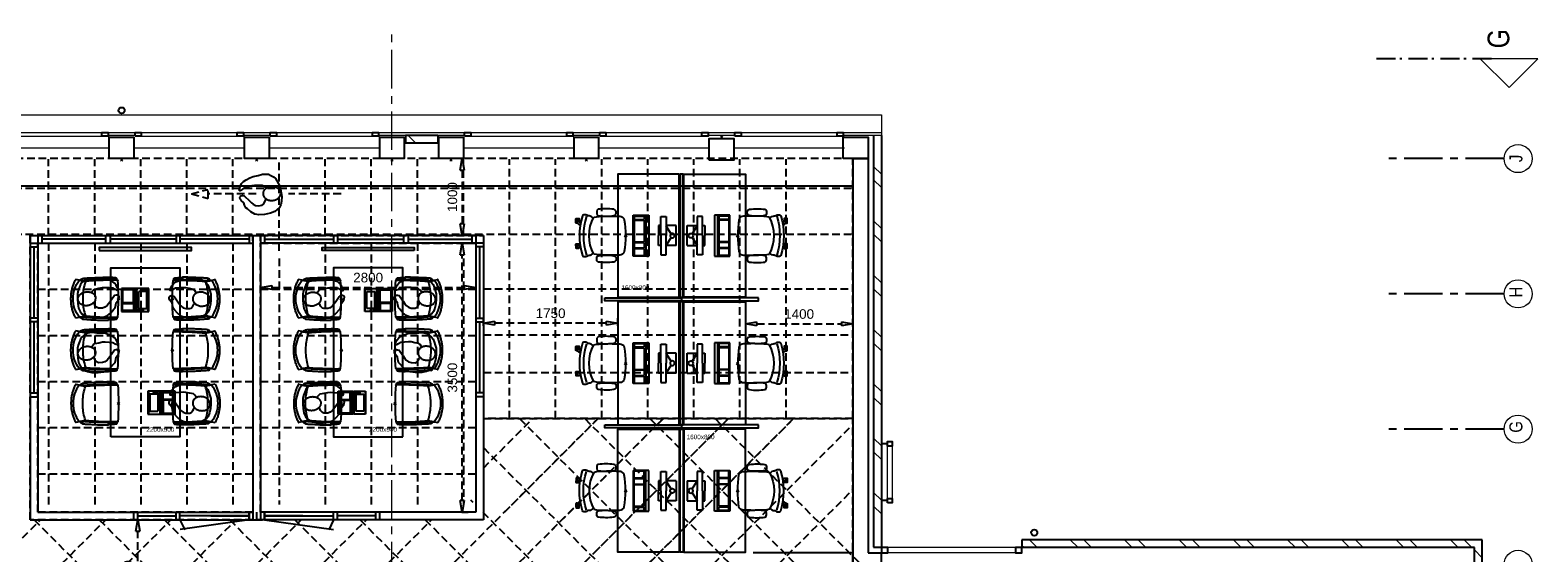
# Model space of a CAD drawing. Header units: millimetres. Extents: x -46954 to 169732, y -26853 to 94136.
# Tile 162 of 174: x 101382 to 121008, y -6696 to 105. Entities that reach past the tile are written whole.
import ezdxf

# ---------------------------------------------------------------- set-up
doc = ezdxf.new("R2010")
doc.units = ezdxf.units.MM
doc.header["$LTSCALE"] = 400
doc.header["$PDMODE"] = 3
doc.header["$PDSIZE"] = 15
for name, pattern in [('CENTER', [2, 1.25, -0.25, 0.25, -0.25]), ('HIDDEN', [0.375, 0.25, -0.125]), ('STYLE_06', [1.041641, 0.625, -0.208282, 0.069427, -0.138931])]:
    doc.linetypes.add(name, pattern=pattern)
for name, color, linetype in [('-gd', 2, 'Continuous'), ('-ve', 2, 'HIDDEN'), ('co2-1-n-1-0-8_ip0', 7, 'Continuous'), ('inlay', 6, 'Continuous'), ('inr', 4, 'Continuous'), ('looplijnen', 8, 'HIDDEN'), ('plafond', 255, 'HIDDEN'), ('plat', 5, 'Continuous'), ('sona-s008_ip0', 7, 'Continuous'), ('stramien', 1, 'CENTER'), ('symbol', 1, 'Continuous'), ('timmerwerk-ge', 150, 'Continuous')]:
    doc.layers.add(name, color=color, linetype=linetype)
for name, color, linetype, lineweight in [('Binnenkozijnen', 140, 'Continuous', 15), ('Buitenkozijnen', 140, 'Continuous', 15), ('mat-baksteen', 5, 'Continuous', 25), ('mat-beton (ihwg)', 5, 'Continuous', 25), ('None', 7, 'Continuous', 9)]:
    doc.layers.add(name, color=color, linetype=linetype, lineweight=lineweight)
doc.styles.add('Arial', font='arial.ttf', dxfattribs={"height": 176.388889})
doc.styles.add('Arial Narrow', font='ARIALN.TTF', dxfattribs={"height": 222.25})
doc.styles.get("Standard").update_dxf_attribs({"font": 'arial.ttf'})
doc.dimstyles.new('CAL-N1-050-25', dxfattribs={"dimscale": 50, "dimtxt": 2.5, "dimasz": 3, "dimexe": 1.5, "dimexo": 0, "dimgap": 0.3, "dimtad": 0, "dimdec": 4, "dimrnd": 1, "dimdsep": 46, "dimtxsty": 'Standard', "dimblk": 'CLOSED', "dimcen": 0, "dimdle": 1.25, "dimclrt": 249, "dimadec": 0, "dimazin": 0, "dimtfac": 0.9, "dimtdec": 4, "dimtix": 1, "dimtmove": 0, "dimatfit": 3, "dimldrblk": 'CLOSED', "dimfxl": 1, "dimtvp": 1, "dimtolj": 1, "dimtzin": 0, "dimarcsym": 0})

# ---------------------------------------------------------------- blocks, each defined once
blk = doc.blocks.new('Kolom 280x320')
at = {"layer": 'mat-beton (ihwg)', "lineweight": 25}
blk.add_lwpolyline([(-300, 160), (-20, 160), (-20, -160), (-300, -160)], close=True, dxfattribs=at)
at = {"layer": 'None', "color": 92, "linetype": 'Continuous', "lineweight": 5}
blk.add_point((0, 0), dxfattribs=at)
blk = doc.blocks.new('*X1469')
at = {"layer": 'None', "lineweight": 9}
for p, q in [((-8639, -42580), (-8539, -42480)), ((-8462, -42580), (-8362, -42480))]:
    blk.add_line(p, q, dxfattribs=at)
blk = doc.blocks.new('*X1470')
at = {"layer": 'None', "lineweight": 9}
for p, q in [((-8329, -36613), (-8306, -36590)), ((-8329, -36790), (-8229, -36690)), ((-8329, -37320), (-8229, -37220)), ((-8329, -37497), (-8229, -37397)), ((-8329, -38027), (-8229, -37927)), ((-8329, -38204), (-8229, -38104)), ((-8329, -38735), (-8229, -38635)), ((-8329, -38911), (-8229, -38811)), ((-8329, -39442), (-8229, -39342)), ((-8329, -39618), (-8229, -39518)), ((-8329, -40149), (-8229, -40049)), ((-8329, -40325), (-8229, -40225)), ((-8329, -40856), (-8229, -40756)), ((-8329, -41032), (-8229, -40932)), ((-8329, -41563), (-8229, -41463)), ((-8329, -41739), (-8229, -41639)), ((-8329, -42270), (-8229, -42170)), ((-8329, -42446), (-8229, -42346))]:
    blk.add_line(p, q, dxfattribs=at)
blk = doc.blocks.new('*X1476')
at = {"layer": 'None', "lineweight": 9}
for p, q in [((-8324, -34663), (-8321, -34660)), ((-7890, -34760), (-7790, -34660)), ((-7714, -34760), (-7614, -34660)), ((-7183, -34760), (-7083, -34660)), ((-7006, -34760), (-6906, -34660)), ((-6476, -34760), (-6376, -34660)), ((-6299, -34760), (-6199, -34660)), ((-5769, -34760), (-5669, -34660)), ((-5592, -34760), (-5492, -34660)), ((-5062, -34760), (-4962, -34660)), ((-4885, -34760), (-4785, -34660)), ((-4354, -34760), (-4254, -34660)), ((-4178, -34760), (-4078, -34660)), ((-3647, -34760), (-3547, -34660)), ((-3471, -34760), (-3371, -34660))]:
    blk.add_line(p, q, dxfattribs=at)
blk = doc.blocks.new('Gevelpui best 1410 (2D)')
at = {"layer": 'Buitenkozijnen', "lineweight": 15}
for p, q in [((-260, 0), (-260, -1410)), ((-260, 0), (-210, 0)), ((-210, 0), (-210, -1410)), ((-260, -1410), (-210, -1410))]:
    blk.add_line(p, q, dxfattribs=at)
at = {"layer": 'Buitenkozijnen', "color": 92, "lineweight": 25}
for points in [[(-260, 0), (-210, 0), (-210, -80), (-260, -80)], [(-260, -1330), (-210, -1330), (-210, -1410), (-260, -1410)]]:
    blk.add_lwpolyline(points, close=True, dxfattribs=at)
at = {"layer": 'None', "color": 43, "linetype": 'Continuous', "lineweight": 9}
blk.add_line((-410, 15), (-410, -1425), dxfattribs=at)
blk = doc.blocks.new('*U1482')
at = {"layer": 'Buitenkozijnen', "lineweight": 15}
for p, q in [((-8399, -34760), (-8329, -34760)), ((-8399, -36590), (-8399, -34760)), ((-8329, -36590), (-8329, -34760)), ((-8399, -36590), (-8329, -36590))]:
    blk.add_line(p, q, dxfattribs=at)
blk = doc.blocks.new('*U1483')
at = {"layer": 'Buitenkozijnen', "color": 92, "lineweight": 25}
for points in [[(-8329, -34760), (-8399, -34760), (-8399, -34843), (-8329, -34843)], [(-8329, -36507), (-8399, -36507), (-8399, -36590), (-8329, -36590)]]:
    blk.add_lwpolyline(points, close=True, dxfattribs=at)
at = {"layer": 'Buitenkozijnen'}
blk.add_blockref('*U1482', (0, 0), dxfattribs=at)
blk = doc.blocks.new('*X1484')
at = {"layer": 'None', "lineweight": 9}
blk.add_line((-3069, -28701), (-2969, -28601), dxfattribs=at)
blk = doc.blocks.new('HWA')
at = {"layer": 'None', "color": 92, "linetype": 'Continuous', "lineweight": 25}
blk.add_circle((0, -74), 40, dxfattribs=at)
blk = doc.blocks.new('co2-1-n-1-0-8_b2')
for p, q in [((-249, -132), (-279, -132)), ((-251, -20), (-256, -20)), ((-252, -132), (-252, -132)), ((252, -20), (256, -20)), ((252, -132), (252, -132)), ((-250, -554), (-241, -513)), ((-239, -493), (-237, -493)), ((-231, -469), (-234, -468)), ((-221, -431), (-221, -431)), ((221, -431), (221, -431)), ((234, -468), (231, -469)), ((237, -493), (239, -493)), ((241, -513), (250, -554))]:
    blk.add_line(p, q)
at = {"flags": 128}
for points in [[(-239, -10), (-190, -6), (-127, -3), (-63, -1), (0, 0)], [(0, 0), (63, -1), (127, -3), (190, -6), (239, -10)], [(-250, -468), (-253, -468), (-256, -468), (-258, -468), (-260, -468), (-261, -468), (-263, -467), (-265, -467), (-266, -450), (-267, -436), (-268, -422), (-269, -410), (-270, -401), (-271, -393), (-271, -385), (-271, -378), (-272, -373), (-272, -368), (-273, -355), (-274, -340), (-274, -325), (-275, -310), (-276, -295), (-277, -275), (-277, -255), (-278, -235), (-278, -228), (-278, -222), (-278, -215), (-278, -209), (-279, -202), (-279, -195), (-279, -187), (-279, -178), (-279, -168), (-279, -157), (-279, -145), (-279, -132)], [(-256, -20), (-257, -20), (-258, -21), (-260, -21), (-261, -22), (-262, -22), (-263, -23), (-264, -24), (-265, -25), (-267, -26), (-268, -28), (-268, -29), (-269, -30), (-270, -33), (-270, -35), (-270, -37), (-271, -39), (-271, -42), (-272, -44), (-272, -47), (-272, -50), (-273, -53), (-273, -56), (-273, -60), (-274, -64), (-274, -69), (-275, -75), (-275, -81), (-275, -89), (-276, -98), (-276, -106), (-276, -114), (-276, -122), (-276, -132)], [(-241, -95), (-241, -95), (-243, -95), (-245, -95), (-247, -95), (-249, -95), (-251, -95)], [(-250, -468), (-248, -468), (-246, -468), (-244, -467), (-242, -467), (-240, -466), (-238, -466), (-237, -465), (-235, -464), (-236, -449), (-237, -435), (-238, -423), (-239, -413), (-240, -403), (-240, -395), (-241, -389), (-241, -382), (-242, -376), (-242, -370), (-242, -363), (-243, -344), (-245, -324), (-245, -304), (-246, -285), (-247, -266), (-247, -248), (-248, -231), (-248, -226), (-248, -221), (-248, -214), (-248, -206), (-249, -198), (-249, -188), (-249, -176), (-249, -163), (-249, -148), (-249, -132)], [(-224, -432), (-229, -370), (-233, -307), (-236, -244), (-239, -181), (-240, -118), (-241, -54), (-241, -12)], [(241, -12), (241, -73), (240, -135), (238, -198), (236, -261), (232, -325), (227, -388), (224, -432)], [(249, -132), (249, -147), (249, -161), (249, -173), (249, -184), (249, -194), (249, -202), (248, -208), (248, -215), (248, -221), (248, -228), (248, -234), (247, -254), (247, -274), (246, -294), (245, -313), (244, -331), (243, -349), (242, -366), (242, -371), (242, -377), (241, -383), (241, -391), (240, -399), (239, -408), (239, -420), (238, -433), (236, -448), (235, -464), (237, -465), (238, -466), (240, -466), (242, -467), (244, -467), (246, -468), (248, -468), (250, -468)], [(241, -95), (241, -95), (243, -95), (245, -95), (247, -95), (249, -95), (251, -95)], [(250, -468), (253, -468), (256, -468), (258, -468), (260, -468), (261, -468), (263, -467), (264, -467), (265, -466), (266, -453), (267, -442), (268, -431), (269, -421), (269, -412), (270, -404), (270, -397), (271, -391), (271, -384), (272, -378), (272, -371), (272, -365), (273, -345), (274, -325), (275, -305), (276, -290), (277, -275), (277, -260), (278, -245), (278, -232), (278, -227), (278, -221), (278, -215), (278, -207), (279, -198), (279, -189), (279, -177), (279, -163), (279, -148), (279, -132), (249, -132)], [(256, -20), (257, -20), (258, -21), (260, -21), (261, -22), (262, -22), (263, -23), (264, -24), (265, -25), (267, -26), (268, -28), (268, -29), (269, -30), (270, -33), (270, -35), (270, -37), (271, -39), (271, -42), (272, -44), (272, -47), (272, -50), (273, -53), (273, -56), (273, -60), (274, -64), (274, -69), (275, -75), (275, -81), (275, -89), (276, -98), (276, -106), (276, -114), (276, -122), (276, -132)], [(-249, -557), (-242, -561), (-231, -566), (-221, -571), (-210, -576), (-198, -581), (-186, -585), (-173, -590), (-161, -594), (-149, -598), (-136, -601), (-123, -604), (-111, -607), (-98, -610), (-85, -612), (-73, -614), (-60, -615), (-47, -617), (-34, -618), (-23, -618), (-11, -619), (0, -619)], [(-241, -513), (-239, -504), (-237, -495), (-235, -485), (-233, -475), (-231, -467), (-229, -459), (-228, -453), (-227, -447), (-226, -442), (-225, -438)], [(-225, -438), (-224, -436), (-224, -434), (-224, -433), (-224, -432)], [(-224, -433), (-224, -433), (-224, -432)], [(-224, -432), (-224, -432), (-224, -432)], [(0, -465), (-18, -465), (-36, -465), (-59, -463), (-82, -461), (-106, -458), (-129, -454), (-152, -450), (-175, -444), (-198, -438), (-221, -431)], [(221, -431), (198, -438), (175, -444), (152, -450), (129, -454), (106, -458), (83, -461), (60, -463), (36, -465), (18, -465), (0, -465)], [(0, -619), (8, -619), (20, -618), (31, -618), (43, -617), (56, -616), (69, -614), (82, -612), (94, -610), (107, -608), (120, -605), (132, -602), (145, -599), (157, -595), (170, -591), (182, -587), (194, -582), (206, -577), (218, -572), (228, -567), (239, -562), (249, -557)], [(224, -432), (224, -433), (224, -433)], [(224, -432), (224, -433), (224, -434), (224, -436), (225, -438)], [(224, -432), (224, -432), (224, -432)], [(225, -438), (226, -442), (227, -447), (228, -453), (229, -459), (231, -467), (233, -475), (235, -485), (237, -495), (239, -504), (241, -513)]]:
    blk.add_lwpolyline(points, dxfattribs=at)
for centre, radius, start, end in [((-251, -33), 12.5, 31.8812, 90), ((-251, -33), 12.5, 293.1463, 327.6578), ((-238, -12), 2.5, 94.5665, 179.4807), ((238, -12), 2.5, 0.5193, 85.4335), ((252, -33), 12.5, 90, 148.1188), ((252, -33), 12.5, 212.3422, 246.8537), ((-234, -464), 28.8, 186.1005, 258.5426), ((-248, -555), 2.5, 167.791, 242.1608), ((-167, -477), 75, 191.7314, 197.3164), ((-234, -465), 3.77, 192.8865, 261.7566), ((0, -201), 391, 232.6355, 269.9709), ((-226, -432), 2.5, 341.6817, 5.2297), ((-226, -432), 2.5, 347.791, 5.2276), ((0, -201), 391, 270.0307, 307.3629), ((226, -432), 2.5, 174.778, 187.1445), ((226, -432), 2.5, 174.7724, 192.209), ((226, -432), 2.5, 187.1548, 198.3185), ((234, -465), 3.4, 276.6537, 346.9286), ((167, -477), 75, 342.6747, 348.4513), ((234, -465), 28.4, 280.3578, 354.0057), ((248, -555), 2.5, 297.8392, 12.209)]:
    blk.add_arc(centre, radius, start, end)
for points in [[(-243, -33), (-244, -33), (-244, -34), (-245, -36), (-246, -38), (-246, -43), (-247, -46), (-248, -54), (-248, -58), (-249, -67), (-250, -72), (-250, -83), (-251, -88), (-251, -100), (-251, -106), (-252, -119), (-252, -125), (-252, -132)], [(243, -33), (244, -33), (244, -34), (245, -36), (246, -38), (246, -43), (247, -46), (248, -54), (248, -58), (249, -67), (250, -72), (250, -83), (251, -88), (251, -100), (251, -106), (252, -119), (252, -125), (252, -132)]]:
    blk.add_open_spline(points, degree=3, knots=[0, 0, 0, 0, 0.125, 0.125, 0.25, 0.25, 0.375, 0.375, 0.5, 0.5, 0.625, 0.625, 0.75, 0.75, 0.875, 0.875, 0.9994014, 0.9994014, 0.9994014, 0.9994014])
at = {"layer": 'co2-1-n-1-0-8_ip0'}
blk.add_point((0, 0), dxfattribs=at)
blk = doc.blocks.new('symb-LPTP_b2')
for p, q in [((150, 0), (-150, 0)), ((-150, 0), (-150, -155)), ((150, -155), (150, 0)), ((150, -5), (-150, -5)), ((150, -155), (-150, -155)), ((150, -160), (-150, -160)), ((-150, -160), (-150, -355)), ((-110, -25), (-110, -129)), ((110, -25), (-110, -25)), ((110, -129), (-110, -129)), ((110, -129), (110, -25)), ((150, -355), (150, -160)), ((-150, -355), (150, -355))]:
    blk.add_line(p, q)
for points in [[(-130, -158, 10, 10, 0), (-111, -158, 10, 10, 0)], [(130, -158, 10, 10, 0), (111, -158, 10, 10, 0)]]:
    blk.add_lwpolyline(points, format="xyseb")
for points in [[(-135, -175), (135, -175), (135, -189), (-135, -189)], [(126, -70), (134, -70), (134, -92), (126, -92)], [(128, -72), (132, -72), (132, -90), (128, -90)], [(32, -199), (-135, -199), (-135, -340), (32, -340)], [(42, -199), (135, -199), (135, -340), (42, -340)]]:
    blk.add_lwpolyline(points, close=True)
for radius in [12.6, 7.57]:
    blk.add_circle((130, -124), radius)
blk = doc.blocks.new('symb-ps03_b2')
blk.add_lwpolyline([(82, -334), (93, -323), (110, -305), (120, -285), (121, -231), (122, -184), (116, -150), (104, -98), (91, -52), (69, -25), (58, -13), (50, -1), (49, 8), (59, 13), (76, 9), (115, -1), (145, -17), (172, -41), (196, -78), (221, -122), (236, -169), (250, -232), (266, -290), (270, -325), (267, -365), (252, -399), (235, -433), (213, -457), (181, -475), (141, -499), (103, -517), (27, -533), (-23, -539), (-83, -538), (-130, -528), (-165, -511), (-192, -479), (-218, -448), (-241, -394), (-258, -313), (-262, -242), (-251, -189), (-222, -138), (-185, -93), (-170, -72), (-134, -54), (-107, -46), (-75, -10), (-57, 2), (-38, 7), (-23, 1), (-12, -13), (-11, -28), (-13, -49), (-23, -61), (-75, -115), (-104, -145), (-121, -166), (-138, -200), (-142, -234), (-135, -284), (-123, -302), (-94, -319), (-69, -327), (-52, -333)])
blk.add_lwpolyline([(-75, -413, 0.078796), (-66, -458, 0.088041), (-46, -494, 0.105312), (-14, -518, 0.121926), (19, -526, 0.121926), (52, -517, 0.105312), (82, -490, 0.088041), (100, -454, 0.078796), (106, -408, 0.078796), (98, -363, 0.088041), (77, -328, 0.105312), (46, -303, 0.121926), (13, -296, 0.121926), (-21, -305, 0.105312), (-50, -331, 0.088041), (-69, -368, 0.078796)], format="xyb", close=True)
blk = doc.blocks.new('_CLOSED')
at = {"color": 0, "linetype": 'ByBlock'}
for p, q in [((-1, 0.17), (0, 0)), ((-1, 0.17), (-1, -0.17)), ((0, 0), (-1, -0.17))]:
    blk.add_line(p, q, dxfattribs=at)
blk = doc.blocks.new('*D1588')
at = {"layer": '-ve', "color": 0, "lineweight": -2, "transparency": 16777216}
for p, q in [((154382, 26792), (154382, 26682)), ((154532, 26757), (157032, 26757)), ((157182, 26792), (157182, 26682))]:
    blk.add_line(p, q, dxfattribs=at)
at = {"layer": 'Defpoints', "color": 0, "transparency": 16777216}
for p in [(154382, 26792), (157182, 26792), (157182, 26757)]:
    blk.add_point(p, dxfattribs=at)
at = {"layer": '-ve', "color": 0, "lineweight": -2, "transparency": 16777216, "xscale": 150, "yscale": 150, "zscale": 150, "rotation": 180}
blk.add_blockref('_CLOSED', (154382, 26757), dxfattribs=at)
at = {"layer": '-ve', "color": 0, "lineweight": -2, "transparency": 16777216, "xscale": 150, "yscale": 150, "zscale": 150}
blk.add_blockref('_CLOSED', (157182, 26757), dxfattribs=at)
at = {"layer": '-ve', "color": 249, "transparency": 16777216, "insert": (155782, 26885), "char_height": 125, "attachment_point": 5}
blk.add_mtext('\\A1;2800', dxfattribs=at)
blk = doc.blocks.new('*D1589')
at = {"layer": '-ve', "color": 0, "lineweight": -2, "transparency": 16777216}
for p, q in [((157000, 27334), (157082, 27334)), ((157007, 23984), (157007, 27184)), ((157000, 23834), (157082, 23834))]:
    blk.add_line(p, q, dxfattribs=at)
at = {"layer": 'Defpoints', "color": 0, "transparency": 16777216}
for p in [(157000, 27334), (157007, 27334), (157000, 23834)]:
    blk.add_point(p, dxfattribs=at)
at = {"layer": '-ve', "color": 0, "lineweight": -2, "transparency": 16777216, "xscale": 150, "yscale": 150, "zscale": 150}
for p, rotation in [((157007, 27334), 90), ((157007, 23834), 270)]:
    blk.add_blockref('_CLOSED', p, dxfattribs=dict(at, rotation=rotation))
at = {"layer": '-ve', "color": 249, "transparency": 16777216, "insert": (156879, 25584), "char_height": 125, "attachment_point": 5, "rotation": 90}
blk.add_mtext('\\A1;3500', dxfattribs=at)
blk = doc.blocks.new('*D1590')
at = {"layer": '-ve', "color": 0, "lineweight": -2, "transparency": 16777216}
for p, q in [((157022, 28434), (156932, 28434)), ((157007, 28284), (157007, 27584)), ((157022, 27434), (156932, 27434))]:
    blk.add_line(p, q, dxfattribs=at)
at = {"layer": 'Defpoints', "color": 0, "transparency": 16777216}
for p in [(157022, 28434), (157007, 27434), (157022, 27434)]:
    blk.add_point(p, dxfattribs=at)
at = {"layer": '-ve', "color": 0, "lineweight": -2, "transparency": 16777216, "xscale": 150, "yscale": 150, "zscale": 150}
for p, rotation in [((157007, 28434), 90), ((157007, 27434), 270)]:
    blk.add_blockref('_CLOSED', p, dxfattribs=dict(at, rotation=rotation))
at = {"layer": '-ve', "color": 249, "transparency": 16777216, "insert": (156879, 27934), "char_height": 125, "attachment_point": 5, "rotation": 90}
blk.add_mtext('\\A1;1000', dxfattribs=at)
blk = doc.blocks.new('*D1607')
at = {"layer": '-ve', "color": 0, "lineweight": -2, "transparency": 16777216}
for p, q in [((152759, 23734), (152858, 23734)), ((152783, 22444), (152783, 23584)), ((152759, 22294), (152858, 22294))]:
    blk.add_line(p, q, dxfattribs=at)
at = {"layer": 'Defpoints', "color": 0, "transparency": 16777216}
for p in [(152759, 23734), (152783, 23734), (152759, 22294)]:
    blk.add_point(p, dxfattribs=at)
at = {"layer": '-ve', "color": 0, "lineweight": -2, "transparency": 16777216, "xscale": 150, "yscale": 150, "zscale": 150}
for p, rotation in [((152783, 23734), 90), ((152783, 22294), 270)]:
    blk.add_blockref('_CLOSED', p, dxfattribs=dict(at, rotation=rotation))
at = {"layer": '-ve', "color": 249, "transparency": 16777216, "insert": (152655, 23014), "char_height": 125, "attachment_point": 5, "rotation": 90}
blk.add_mtext('\\A1;1440', dxfattribs=at)
blk = doc.blocks.new('symb-ps09_b2')
at = {"layer": 'looplijnen'}
for p, q in [((0, 935), (-58, 718)), ((0, 935), (58, 718)), ((-58, 718), (58, 718)), ((0, 95), (0, 718)), ((0, -1011), (0, -327))]:
    blk.add_line(p, q, dxfattribs=at)
at = {"layer": 'symbol'}
blk.add_blockref('symb-ps03_b2', (-11, 300), dxfattribs=at)
blk = doc.blocks.new('SONA-S008_B2')
at = {"layer": '-gd'}
blk.add_open_spline([(-253, -510), (-88, -560), (88, -560), (253, -510)], degree=3, dxfattribs=at)
for points in [[(-207, -16), (-79, 5), (80, 5), (207, -16)], [(-343, -154), (-353, -221), (-352, -288), (-343, -355)], [(-325, -126), (-337, -132), (-340, -141), (-343, -154)], [(-278, -126), (-288, -121), (-315, -121), (-325, -126)], [(-261, -154), (-263, -141), (-266, -132), (-278, -126)], [(-261, -355), (-252, -288), (-250, -221), (-261, -154)], [(-253, -272), (-257, -207), (-252, -139), (-253, -74)], [(-253, -74), (-253, -52), (-233, -20), (-207, -16)], [(207, -16), (233, -20), (253, -52), (253, -74)], [(261, -355), (252, -288), (250, -221), (261, -154)], [(253, -74), (252, -139), (257, -207), (253, -272)], [(261, -154), (263, -141), (266, -132), (278, -126)], [(278, -126), (288, -121), (315, -121), (325, -126)], [(325, -126), (337, -132), (340, -141), (343, -154)], [(343, -154), (353, -221), (352, -288), (343, -355)], [(-343, -355), (-341, -363), (-334, -370), (-326, -372)], [(-326, -372), (-310, -376), (-293, -376), (-277, -372)], [(-277, -372), (-270, -370), (-262, -363), (-261, -355)], [(-251, -332), (-253, -332), (-255, -331), (-258, -330)], [(-255, -304), (-254, -304), (-253, -305), (-252, -305)], [(-239, -412), (-253, -366), (-250, -319), (-253, -272)], [(253, -272), (250, -319), (253, -366), (239, -412)], [(257, -323), (255, -324), (253, -324), (251, -325)], [(252, -298), (253, -297), (254, -297), (255, -297)], [(277, -372), (270, -370), (262, -363), (261, -355)], [(326, -372), (310, -376), (293, -376), (277, -372)], [(343, -355), (341, -363), (334, -370), (326, -372)], [(-272, -515), (-274, -534), (-274, -556), (-259, -560)], [(-256, -474), (-255, -489), (-270, -500), (-272, -515)], [(-259, -560), (-77, -614), (79, -614), (259, -560)], [(-227, -418), (-247, -437), (-256, -455), (-256, -474)], [(239, -412), (95, -494), (-95, -494), (-239, -412)], [(-186, -615), (-186, -615), (-176, -603), (-163, -584)], [(144, -587), (156, -604), (164, -615), (164, -615)], [(256, -474), (256, -455), (247, -437), (227, -418)], [(272, -515), (270, -500), (255, -489), (256, -474)], [(259, -560), (274, -556), (274, -534), (272, -515)], [(-222, -607), (-222, -605), (-221, -603), (-219, -603)], [(-222, -615), (-222, -615), (-222, -607), (-222, -607)], [(-219, -615), (-219, -615), (-222, -615), (-222, -615)], [(-222, -630), (-222, -630), (-222, -618), (-222, -618)], [(-222, -618), (-222, -618), (-199, -618), (-199, -618)], [(-199, -630), (-199, -630), (-222, -630), (-222, -630)], [(-222, -641), (-222, -641), (-222, -633), (-222, -633)], [(-222, -633), (-222, -633), (-219, -633), (-219, -633)], [(-219, -645), (-221, -645), (-222, -643), (-222, -641)], [(-219, -603), (-219, -603), (-192, -603), (-177, -603)], [(-199, -615), (-199, -615), (-219, -615), (-219, -615)], [(-219, -633), (-219, -633), (-199, -633), (-199, -633)], [(-167, -645), (-167, -645), (-219, -645), (-219, -645)], [(-199, -618), (-199, -618), (-199, -615), (-199, -615)], [(-199, -615), (-199, -615), (-187, -615), (-187, -615)], [(-199, -618), (-199, -618), (-189, -618), (-187, -618)], [(-199, -633), (-199, -633), (-199, -630), (-199, -630)], [(-199, -630), (-199, -630), (-187, -630), (-187, -630)], [(-199, -633), (-199, -633), (-187, -633), (-187, -633)], [(-183, -633), (-188, -629), (-190, -621), (-186, -615)], [(-185, -615), (-186, -615), (-187, -615), (-187, -615)], [(-187, -615), (-187, -615), (-187, -616), (-187, -617)], [(-186, -630), (-186, -630), (-187, -630), (-187, -630)], [(-187, -630), (-187, -630), (-187, -633), (-187, -633)], [(-187, -633), (-187, -633), (-185, -633), (-183, -633)], [(-165, -630), (-169, -636), (-177, -638), (-183, -633)], [(-183, -633), (-183, -633), (-183, -633), (-183, -633)], [(-167, -633), (-167, -633), (-166, -633), (-166, -633)], [(-163, -641), (-163, -643), (-165, -645), (-167, -645)], [(-166, -633), (-166, -633), (-163, -633), (-163, -633)], [(-135, -589), (-152, -614), (-165, -630), (-165, -630)], [(-163, -630), (-163, -630), (-163, -630), (-164, -630)], [(-163, -628), (-163, -629), (-163, -630), (-163, -630)], [(-163, -633), (-163, -633), (-163, -641), (-163, -641)], [(106, -607), (106, -605), (108, -603), (110, -603)], [(106, -615), (106, -615), (106, -607), (106, -607)], [(110, -615), (110, -615), (106, -615), (106, -615)], [(106, -630), (106, -630), (106, -618), (106, -618)], [(106, -618), (106, -618), (130, -618), (130, -618)], [(130, -630), (130, -630), (106, -630), (106, -630)], [(106, -641), (106, -641), (106, -633), (106, -633)], [(106, -633), (106, -633), (110, -633), (110, -633)], [(110, -645), (108, -645), (106, -643), (106, -641)], [(110, -603), (110, -603), (116, -603), (123, -603)], [(130, -615), (130, -615), (110, -615), (110, -615)], [(110, -633), (110, -633), (130, -633), (130, -633)], [(162, -644), (162, -644), (110, -645), (110, -645)], [(143, -630), (143, -630), (132, -615), (115, -592)], [(130, -618), (130, -618), (130, -615), (130, -615)], [(130, -615), (130, -615), (131, -615), (132, -615)], [(130, -618), (130, -618), (132, -618), (134, -618)], [(130, -633), (130, -633), (130, -630), (130, -630)], [(130, -630), (130, -630), (142, -630), (142, -630)], [(130, -633), (130, -633), (142, -633), (142, -633)], [(143, -630), (142, -630), (142, -630), (142, -630)], [(142, -630), (142, -630), (142, -633), (142, -633)], [(142, -633), (142, -633), (143, -633), (145, -633)], [(161, -633), (155, -637), (147, -636), (143, -630)], [(155, -603), (159, -603), (162, -603), (162, -603)], [(164, -615), (168, -621), (167, -629), (161, -633)], [(161, -633), (161, -633), (161, -633), (161, -633)], [(162, -603), (164, -603), (166, -605), (166, -607)], [(162, -633), (162, -633), (162, -633), (162, -633)], [(162, -633), (162, -633), (166, -633), (166, -633)], [(166, -641), (166, -643), (164, -644), (162, -644)], [(166, -615), (166, -615), (165, -615), (164, -615)], [(166, -630), (166, -630), (165, -630), (164, -630)], [(165, -618), (166, -618), (166, -618), (166, -618)], [(166, -607), (166, -607), (166, -615), (166, -615)], [(166, -618), (166, -618), (166, -619), (166, -620)], [(166, -626), (166, -628), (166, -630), (166, -630)], [(166, -633), (166, -633), (166, -641), (166, -641)]]:
    blk.add_open_spline(points, degree=3)
at = {"layer": 'sona-s008_ip0'}
blk.add_point((0, 0), dxfattribs=at)
blk = doc.blocks.new('SYMB-CMP4_B2')
for p, q in [((-250, 358), (-250, 428)), ((-250, 428), (0, 428)), ((-130, 558), (130, 558)), ((-130, 558), (-130, 428)), ((-25, 492), (-125, 428)), ((250, 428), (0, 428)), ((25, 492), (125, 428)), ((130, 558), (130, 428)), ((250, 358), (250, 428)), ((265, 200), (-265, 200)), ((-265, 200), (-265, 0)), ((0, 358), (-250, 358)), ((-130, 358), (-130, 328)), ((-130, 328), (0, 328)), ((0, 358), (250, 358)), ((130, 328), (0, 328)), ((130, 358), (130, 328)), ((265, 0), (265, 200)), ((265, 163), (-265, 163)), ((-265, 0), (265, 0)), ((-167, 142), (-260, 142)), ((-260, 13), (-260, 142)), ((-167, 13), (-260, 13)), ((-167, 13), (-167, 142)), ((-88, 142), (-159, 142)), ((-159, 13), (-159, 142)), ((-88, 13), (-159, 13)), ((-88, 13), (-88, 142)), ((200, 142), (-82, 142)), ((-82, 13), (-82, 142)), ((200, 13), (-82, 13)), ((200, 13), (200, 142)), ((255, 142), (212, 142)), ((212, 13), (212, 142)), ((255, 13), (212, 13)), ((255, 13), (255, 142))]:
    blk.add_line(p, q)
blk.add_circle((0, 508), 30)
blk = doc.blocks.new('*D1608')
at = {"layer": '-ve', "color": 0, "lineweight": -2, "transparency": 16777216}
for p, q in [((160692, 26377), (160692, 26209)), ((162092, 26377), (162092, 26209)), ((160842, 26284), (161942, 26284))]:
    blk.add_line(p, q, dxfattribs=at)
at = {"layer": 'Defpoints', "color": 0, "transparency": 16777216}
for p in [(160692, 26377), (162092, 26377), (162092, 26284)]:
    blk.add_point(p, dxfattribs=at)
at = {"layer": '-ve', "color": 0, "lineweight": -2, "transparency": 16777216, "xscale": 150, "yscale": 150, "zscale": 150, "rotation": 180}
blk.add_blockref('_CLOSED', (160692, 26284), dxfattribs=at)
at = {"layer": '-ve', "color": 0, "lineweight": -2, "transparency": 16777216, "xscale": 150, "yscale": 150, "zscale": 150}
blk.add_blockref('_CLOSED', (162092, 26284), dxfattribs=at)
at = {"layer": '-ve', "color": 249, "transparency": 16777216, "insert": (161392, 26411), "char_height": 125, "attachment_point": 5}
blk.add_mtext('\\A1;1400', dxfattribs=at)
blk = doc.blocks.new('*D1609')
at = {"layer": '-ve', "color": 0, "lineweight": -2, "transparency": 16777216}
for p, q in [((157282, 26256), (157282, 26369)), ((159032, 26256), (159032, 26369)), ((158882, 26294), (157432, 26294))]:
    blk.add_line(p, q, dxfattribs=at)
at = {"layer": 'Defpoints', "color": 0, "transparency": 16777216}
for p in [(157282, 26294), (157282, 26256), (159032, 26256)]:
    blk.add_point(p, dxfattribs=at)
at = {"layer": '-ve', "color": 0, "lineweight": -2, "transparency": 16777216, "xscale": 150, "yscale": 150, "zscale": 150}
for p, rotation in [((157282, 26294), 179.9999999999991), ((159032, 26294), 359.9999999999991)]:
    blk.add_blockref('_CLOSED', p, dxfattribs=dict(at, rotation=rotation))
at = {"layer": '-ve', "color": 249, "transparency": 16777216, "insert": (158157, 26421), "char_height": 125, "attachment_point": 5}
blk.add_mtext('\\A1;1750', dxfattribs=at)
blk = doc.blocks.new('plat02')
at = {"layer": 'Buitenkozijnen', "color": 43, "linetype": 'Continuous', "lineweight": 9, "flags": 128}
blk.add_lwpolyline([(175, 15718.78315), (175, 15738.78315), (27490, 15738.78315), (27490, 15508.82378)], dxfattribs=at)
at = {"layer": 'Buitenkozijnen', "lineweight": 15}
for points in [[(17425, 15468.78315), (17425, 15508.82378), (17775, 15508.82378), (17775, 15468.78315)], [(19185, 15468.78315), (19185, 15508.82378), (19535, 15508.82378), (19535, 15468.78315)], [(20945, 15468.78315), (20945, 15508.82378), (22065, 15508.82378), (22065, 15468.78315)], [(23475, 15468.78315), (23475, 15508.82378), (23825, 15508.82378), (23825, 15468.78315)], [(25235, 15468.78315), (25235, 15508.82378), (25585, 15508.82378), (25585, 15468.78315)], [(26995, 15468.78315), (26995, 15508.82378), (27490, 15508.82378), (27490, 15468.78315)]]:
    blk.add_lwpolyline(points, close=True, dxfattribs=at)
at = {"layer": 'inlay'}
for p, q in [((27120, 14808.82378), (8850, 14808.82378)), ((27120, 10038.78315), (25820, 10038.78315))]:
    blk.add_line(p, q, dxfattribs=at)
at = {"layer": 'inr'}
for points in [[(24860, 13366.10944), (24860, 14966.10944), (24060, 14966.10944), (24060, 13366.10944)], [(24870, 14966.10944), (24870, 13366.10944), (24910, 13366.10944), (24910, 14966.10944)], [(24920, 13366.10944), (24920, 14966.10944), (25720, 14966.10944), (25720, 13366.10944)], [(17310, 13973.14144), (18510, 13973.14144), (18510, 14013.14144), (17310, 14013.14144)], [(21410, 13973.14144), (20210, 13973.14144), (20210, 14013.14144), (21410, 14013.14144)], [(17460, 11548.78315), (17460, 13748.78315), (18360, 13748.78315), (18360, 11548.78315)], [(17460, 11548.78315), (17460, 13748.78315), (18360, 13748.78315), (18360, 11548.78315)], [(21260, 11548.78315), (21260, 13748.78315), (20360, 13748.78315), (20360, 11548.78315)], [(23890, 13356.10944), (24890, 13356.10944), (24890, 13316.10944), (23890, 13316.10944)], [(25890, 13356.10944), (24890, 13356.10944), (24890, 13316.10944), (25890, 13316.10944)], [(24860, 11706.10944), (24860, 13306.10944), (24060, 13306.10944), (24060, 11706.10944)], [(24870, 13306.10944), (24870, 11706.10944), (24910, 11706.10944), (24910, 13306.10944)], [(24920, 11706.10944), (24920, 13306.10944), (25720, 13306.10944), (25720, 11706.10944)], [(23890, 11706.10944), (24890, 11706.10944), (24890, 11666.10944), (23890, 11666.10944)], [(24860, 11646.10944), (24860, 10046.10944), (24060, 10046.10944), (24060, 11646.10944)], [(24870, 10046.10944), (24870, 11646.10944), (24910, 11646.10944), (24910, 10046.10944)], [(25890, 11706.10944), (24890, 11706.10944), (24890, 11666.10944), (25890, 11666.10944)], [(24920, 11646.10944), (24920, 10046.10944), (25720, 10046.10944), (25720, 11646.10944)]]:
    blk.add_lwpolyline(points, close=True, dxfattribs=at)
at = {"layer": 'mat-baksteen', "lineweight": 25}
for p, q in [((21295, 15468.78315), (21295, 15368.78315)), ((21715, 15468.78315), (21295, 15468.78315)), ((21715, 15368.78315), (21295, 15368.78315)), ((21715, 15468.78315), (21715, 15368.78315)), ((27390, 15468.78315), (27390, 10113.78315)), ((27490, 15468.78315), (27490, 10113.78315)), ((29320, 10208.78315), (29320, 10108.78315)), ((35310, 10208.78315), (29320, 10208.78315)), ((35310, 9713.78315), (35310, 10208.78315)), ((27390, 10113.78315), (27490, 10113.78315)), ((35210, 10108.78315), (29320, 10108.78315)), ((35210, 9813.78315), (35210, 10108.78315))]:
    blk.add_line(p, q, dxfattribs=at)
at = {"layer": 'mat-beton (ihwg)', "lineweight": 25}
for p, q in [((27120, 15168.78315), (27120, 9838.78315)), ((27120, 15168.78315), (27320, 15168.78315)), ((27320, 15168.78315), (27320, 10038.78315)), ((27320, 10038.78315), (27490, 10038.78315)), ((27490, 9838.78315), (27490, 10038.78315))]:
    blk.add_line(p, q, dxfattribs=at)
blk.add_lwpolyline([(26995, 15168.78315), (26995, 15448.78315), (27320, 15448.78315), (27320, 15168.78315)], close=True, dxfattribs=at)
at = {"layer": 'None', "color": 92, "linetype": 'STYLE_06', "lineweight": 25}
blk.add_line((35433.80755, 16468.78315), (33933.80755, 16468.78315), dxfattribs=at)
at = {"layer": 'None', "color": 92, "linetype": 'Continuous', "lineweight": 25}
for p, q in [((27570, 11457.72378), (27490, 11457.72378)), ((27570, 10717.72378), (27490, 10717.72378))]:
    blk.add_line(p, q, dxfattribs=at)
at = {"layer": 'None', "color": 140, "linetype": 'Continuous', "lineweight": 15, "flags": 128}
blk.add_lwpolyline([(36035.68255, 16468.78315), (35285.68255, 16468.78315), (35660.68255, 16093.78315)], close=True, dxfattribs=at)
at = {"layer": 'None', "color": 140, "linetype": 'Continuous', "lineweight": 15}
blk.add_lwpolyline([(27570, 10687.72378), (27570, 11487.72378), (27630, 11487.72378), (27630, 10687.72378)], close=True, dxfattribs=at)
at = {"layer": 'None', "color": 92, "linetype": 'Continuous', "lineweight": 25}
for points in [[(27570, 11427.72378), (27570, 11487.72378), (27630, 11487.72378), (27630, 11427.72378)], [(27570, 10687.72378), (27570, 10747.72378), (27630, 10747.72378), (27630, 10687.72378)]]:
    blk.add_lwpolyline(points, close=True, dxfattribs=at)
at = {"layer": 'None', "color": 43, "linetype": 'Continuous', "lineweight": 9}
for centre in [(35778.4206, 15168.78315), (35778.4206, 13408.78332), (35778.4206, 11648.78332), (35778.4206, 9888.78332)]:
    blk.add_circle(centre, 182.60642, dxfattribs=at)
at = {"layer": 'plat'}
for p, q in [((16410, 14168.78315), (16410, 10468.78315)), ((16410, 14168.78315), (19310, 14168.78315)), ((16510, 14168.78315), (16510, 10568.78315)), ((16560, 14168.78315), (16560, 14068.78315)), ((17390, 14168.78315), (17390, 14068.78315)), ((17450, 14168.78315), (17450, 14068.78315)), ((18310, 14168.78315), (18310, 14068.78315)), ((18360, 14168.78315), (18360, 14068.78315)), ((19260, 14168.78315), (19260, 14068.78315)), ((19310, 14168.78315), (19284, 14168.78315)), ((19310, 14098.78315), (19310, 14168.78315)), ((19310, 14098.78315), (19310, 14168.78315)), ((19310, 14168.78315), (19310, 10468.78315)), ((19310, 14168.78315), (19410, 14168.78315)), ((19410, 14098.78315), (19410, 14168.78315)), ((19410, 14098.78315), (19410, 14168.78315)), ((19410, 14168.78315), (19410, 10468.78315)), ((22310, 14168.78315), (19410, 14168.78315)), ((19410, 14168.78315), (19436, 14168.78315)), ((19460, 14168.78315), (19460, 14068.78315)), ((20360, 14168.78315), (20360, 14068.78315)), ((20410, 14168.78315), (20410, 14068.78315)), ((21270, 14168.78315), (21270, 14068.78315)), ((21330, 14168.78315), (21330, 14068.78315)), ((22160, 14168.78315), (22160, 14068.78315)), ((22210, 14168.78315), (22210, 10568.78315)), ((22310, 14168.78315), (22310, 10468.78315)), ((16410, 14068.78315), (19310, 14068.78315)), ((16410, 14018.78315), (16510, 14018.78315)), ((16460, 14018.78315), (16460, 13093.78315)), ((17390, 14118.78315), (16560, 14118.78315)), ((18310, 14118.78315), (17450, 14118.78315)), ((19260, 14118.78315), (18360, 14118.78315)), ((22310, 14068.78315), (19410, 14068.78315)), ((19460, 14118.78315), (20360, 14118.78315)), ((20410, 14118.78315), (21270, 14118.78315)), ((21330, 14118.78315), (22160, 14118.78315)), ((22310, 14018.78315), (22210, 14018.78315)), ((22260, 14018.78315), (22260, 13093.78315)), ((16510, 13093.78315), (16410, 13093.78315)), ((16510, 13043.78315), (16410, 13043.78315)), ((16460, 13043.78315), (16460, 12118.78315)), ((22210, 13093.78315), (22310, 13093.78315)), ((22210, 13043.78315), (22310, 13043.78315)), ((22260, 13043.78315), (22260, 12118.78315)), ((16410, 12118.78315), (16510, 12118.78315)), ((16410, 12068.78315), (16510, 12068.78315)), ((22310, 12118.78315), (22210, 12118.78315)), ((22310, 12068.78315), (22210, 12068.78315)), ((16410, 10468.78315), (19360, 10468.78315)), ((16510, 10568.78315), (19310, 10568.78315)), ((17760, 10468.78315), (17760, 10568.78315)), ((17810, 10468.78315), (17810, 10568.78315)), ((17810, 10518.78315), (18310, 10518.78315)), ((18310, 10468.78315), (18310, 10568.78315)), ((18310, 10468.78315), (18310, 10568.78315)), ((18360, 10468.78315), (18360, 10568.78315)), ((19260, 10518.78315), (18360, 10518.78315)), ((18360, 10468.78315), (18422.11143, 10336.88288)), ((19260, 10468.78315), (18363.28115, 10342.22798)), ((18760, 10518.78315), (19260, 10518.78315)), ((19260, 10568.78315), (19260, 10468.78315)), ((19260, 10468.78315), (19260, 10568.78315)), ((19310, 10468.78315), (19284, 10468.78315)), ((19310, 10538.78315), (19310, 10468.78315)), ((19310, 10538.78315), (19310, 10468.78315)), ((19310, 10468.78315), (19410, 10468.78315)), ((19360, 10468.78315), (19360, 10568.78315)), ((22310, 10468.78315), (19360, 10468.78315)), ((22210, 10568.78315), (19410, 10568.78315)), ((19410, 10538.78315), (19410, 10468.78315)), ((19410, 10538.78315), (19410, 10468.78315)), ((19410, 10468.78315), (19436, 10468.78315)), ((19460, 10568.78315), (19460, 10468.78315)), ((19460, 10468.78315), (19460, 10568.78315)), ((19960, 10518.78315), (19460, 10518.78315)), ((19460, 10518.78315), (20360, 10518.78315)), ((19460, 10468.78315), (20356.71885, 10342.22798)), ((20360, 10468.78315), (20297.88857, 10336.88288)), ((20360, 10468.78315), (20360, 10568.78315)), ((20410, 10468.78315), (20410, 10568.78315)), ((20910, 10518.78315), (20410, 10518.78315)), ((20910, 10468.78315), (20910, 10568.78315)), ((20960, 10468.78315), (20960, 10568.78315))]:
    blk.add_line(p, q, dxfattribs=at)
at = {"layer": 'stramien', "lineweight": 0}
blk.add_line((21120, 1682.60642), (21120, 16786.24197), dxfattribs=at)
at = {"layer": 'stramien'}
for p, q in [((35595.81418, 15168.78315), (34095.81418, 15168.78315)), ((35595.81418, 13408.78332), (34095.81418, 13408.78332)), ((35595.81418, 11648.78332), (34095.81418, 11648.78332))]:
    blk.add_line(p, q, dxfattribs=at)
at = {"layer": 'Buitenkozijnen', "color": 7, "rotation": 90}
for p in [(16015, 15718.78315), (17775, 15718.78315), (19535, 15718.78315), (22065, 15718.78315), (23825, 15718.78315), (25585, 15718.78315)]:
    blk.add_blockref('Gevelpui best 1410 (2D)', p, dxfattribs=at)
at = {"layer": 'inr'}
for name, p, rotation in [('SONA-S008_B2', (24160, 14166.10944), 270), ('co2-1-n-1-0-8_b2', (18260, 13345.32217), 90.00000000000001), ('co2-1-n-1-0-8_b2', (18260, 13345.32217), 90.00000000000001), ('co2-1-n-1-0-8_b2', (21160, 13345.32217), 90), ('symb-LPTP_b2', (17953.01759, 13327.2989), 270), ('symb-LPTP_b2', (17953.01759, 13327.2989), 270), ('co2-1-n-1-0-8_b2', (18260, 12676.01609), 90.00000000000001), ('co2-1-n-1-0-8_b2', (18260, 12676.01609), 90.00000000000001), ('co2-1-n-1-0-8_b2', (21160, 12676.01609), 90), ('SONA-S008_B2', (24160, 12506.10944), 270), ('co2-1-n-1-0-8_b2', (17560, 11983.19589), 270), ('co2-1-n-1-0-8_b2', (17560, 11983.19589), 270), ('co2-1-n-1-0-8_b2', (20460, 11983.19589), 269.9999999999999), ('symb-LPTP_b2', (17943.5322, 11991.91484), 90.00000000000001), ('symb-LPTP_b2', (17943.5322, 11991.91484), 90.00000000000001), ('SONA-S008_B2', (25620, 10846.10944), 90)]:
    blk.add_blockref(name, p, dxfattribs=dict(at, rotation=rotation))
at = {"layer": 'inr', "xscale": -1}
for name, p, rotation in [('SONA-S008_B2', (25620, 14166.10944), 90), ('co2-1-n-1-0-8_b2', (17560, 13345.32217), 270), ('co2-1-n-1-0-8_b2', (17560, 13345.32217), 270), ('co2-1-n-1-0-8_b2', (20460, 13345.32217), 270), ('symb-LPTP_b2', (20766.98241, 13327.2989), 90), ('co2-1-n-1-0-8_b2', (17560, 12676.01609), 270), ('co2-1-n-1-0-8_b2', (17560, 12676.01609), 270), ('co2-1-n-1-0-8_b2', (20460, 12676.01609), 270), ('SONA-S008_B2', (25620, 12506.10944), 90), ('co2-1-n-1-0-8_b2', (18260, 11983.19589), 90.00000000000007), ('co2-1-n-1-0-8_b2', (18260, 11983.19589), 90.00000000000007), ('co2-1-n-1-0-8_b2', (21160, 11983.19589), 90), ('symb-LPTP_b2', (20776.4678, 11991.91484), 270), ('SONA-S008_B2', (24160, 10846.10944), 270)]:
    blk.add_blockref(name, p, dxfattribs=dict(at, rotation=rotation))
at = {"layer": 'mat-baksteen', "rotation": 90}
for name in ['*X1484', '*X1476', '*X1470', '*X1469']:
    blk.add_blockref(name, (-7270, 18437.72378), dxfattribs=at)
at = {"layer": 'mat-beton (ihwg)', "color": 7}
for name, p, rotation in [('HWA', (17525.99975, 15795.55637), 90), ('Kolom 280x320', (23650, 15148.78315), 270), ('Kolom 280x320', (25410, 15448.78315), 90)]:
    blk.add_blockref(name, p, dxfattribs=dict(at, rotation=rotation))
at = {"layer": 'None', "color": 7}
for name, p, rotation in [('Kolom 280x320', (17600, 15148.78315), 270), ('Kolom 280x320', (19360, 15148.78315), 270), ('Kolom 280x320', (21120, 15148.78315), 270), ('Kolom 280x320', (21890, 15148.78315), 270), ('HWA', (29480, 10227.72378), 180), ('*U1483', (-7270, 18437.72378), 90)]:
    blk.add_blockref(name, p, dxfattribs=dict(at, rotation=rotation))
at = {"layer": 'symbol'}
for name, p, rotation in [('symb-ps09_b2', (19445.42926, 14709.26583), 90), ('SYMB-CMP4_B2', (25518.5113, 14166.10944), 90), ('SYMB-CMP4_B2', (25518.5113, 12506.10944), 90), ('SYMB-CMP4_B2', (24261.4887, 10846.10944), 270)]:
    blk.add_blockref(name, p, dxfattribs=dict(at, rotation=rotation))
at = {"layer": 'symbol', "xscale": -1}
for p, rotation in [((24261.4887, 14166.10944), 270), ((24261.4887, 12506.10944), 270), ((25518.5113, 10846.10944), 90)]:
    blk.add_blockref('SYMB-CMP4_B2', p, dxfattribs=dict(at, rotation=rotation))
at = {"layer": 'symbol', "linetype": 'Continuous', "lineweight": 0, "xscale": -1, "rotation": 280.8538278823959}
for p in [(17553.62508, 13407.21626), (17553.62508, 13407.21626), (20486.78506, 13402.10344), (17553.62508, 12697.44061), (17553.62508, 12697.44061), (20486.78506, 12041.72517)]:
    blk.add_blockref('symb-ps03_b2', p, dxfattribs=at)
at = {"layer": 'symbol', "linetype": 'Continuous', "lineweight": 0}
for p, rotation in [((18233.21494, 13402.10344), 79.1461721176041), ((18233.21494, 13402.10344), 79.1461721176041), ((21166.37492, 13407.21626), 79.14617211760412), ((21166.37492, 12697.44061), 79.14617211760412), ((18233.21494, 12041.72517), 79.1461721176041), ((18233.21494, 12041.72517), 79.1461721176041)]:
    blk.add_blockref('symb-ps03_b2', p, dxfattribs=dict(at, rotation=rotation))
at = {"layer": 'Binnenkozijnen', "color": 1, "insert": (35381.93255, 16603.25347), "char_height": 282.22222, "attachment_point": 1, "rotation": 90, "style": 'Arial Narrow'}
blk.add_mtext('G', dxfattribs=at)
at = {"layer": 'None', "color": 8, "char_height": 169.33333, "width": 190.2106013, "attachment_point": 1, "style": 'Arial Narrow'}
for s, insert, rotation in [('J', (35665.66301, 15122.20691), 90), ('H', (35665.84043, 13361.77988), 90.217245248), ('G', (35665.84043, 11601.77988), 90.217245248)]:
    blk.add_mtext(s, dxfattribs=dict(at, insert=insert, rotation=rotation))
at = {"layer": 'plat', "style": 'Arial'}
for s, p in [('1600x800', (24107.17814, 13460.34479)), ('2200x900', (17923.55922, 11614.96929)), ('2200x900', (20821.43153, 11614.96929)), ('1600x800', (24955.41359, 11517.149))]:
    blk.add_text(s, height=59.266667, dxfattribs=at).set_placement(p)
at = {"layer": '-ve'}
for p1, p2, distance, picture, middle in [((22050, 15168.78315), (22050, 14168.78315), -15.46339, '*D1590', (21906.89336, 14668.78315)), ((22027.55317, 10568.78315), (22027.55317, 14068.78315), -6.98344, '*D1589', (21906.80809, 12318.78315)), ((19410, 13526.7304), (22210, 13526.7304), -34.89648, '*D1588', (20810, 13619.47717)), ((24060, 12990.41519), (22310, 12990.41519), -37.76067, '*D1609', (23185, 13155.81911)), ((25720, 13111.48989), (27120, 13111.48989), -93.23045, '*D1608', (26420, 13145.90268)), ((17786.73657, 9028.78315), (17786.73657, 10468.78315), -23.8477, '*D1607', (17682.94102, 9748.78315))]:
    dim = blk.add_aligned_dim(p1=p1, p2=p2, distance=distance, dimstyle='CAL-N1-050-25', dxfattribs=at)
    dim.commit()
    dim.dimension.update_dxf_attribs({"geometry": picture, "text_midpoint": middle, "insert": (-134972.26676, -13265.39602)})

msp = doc.modelspace()

# ---------------------------------------------------------------- linework, layer by layer
at = {"layer": 'plafond'}
for p, q in [((101622.26676, -2565.82084), (101622.26676, -1573.82084)), ((102222.26676, -2565.82084), (102222.26676, -1573.82084)), ((102822.26676, -2565.82084), (102822.26676, -1573.82084)), ((103422.26676, -2565.82084), (103422.26676, -1573.82084)), ((104022.26676, -2565.82084), (104022.26676, -1573.82084)), ((104622.26676, -2765.82084), (104622.26676, -1573.82084)), ((105222.26676, -2565.82084), (105222.26676, -1573.82084)), ((105822.26676, -2565.82084), (105822.26676, -1573.82084)), ((106422.26676, -2565.82084), (106422.26676, -1573.82084)), ((107022.26676, -2565.82084), (107022.26676, -1573.82084)), ((107622.26676, -4948.82084), (107622.26676, -1573.82084)), ((108222.26676, -4948.82084), (108222.26676, -1573.82084)), ((108822.26676, -4948.82084), (108822.26676, -1573.82084)), ((109422.26676, -4948.82084), (109422.26676, -1573.82084)), ((110022.26676, -4948.82084), (110022.26676, -1573.82084)), ((110622.26676, -4948.82084), (110622.26676, -1573.82084)), ((111222.26676, -4948.82084), (111222.26676, -1573.82084)), ((93822.26676, -1948.82084), (112092.26676, -1948.82084)), ((93822.26676, -2548.82084), (112092.26676, -2548.82084)), ((101622.26676, -2665.82084), (101622.26676, -6065.82084)), ((102222.26676, -2665.82084), (102222.26676, -6065.82084)), ((102822.26676, -2665.82084), (102822.26676, -6065.82084)), ((103422.26676, -2665.82084), (103422.26676, -6065.82084)), ((104022.26676, -2665.82084), (104022.26676, -6065.82084)), ((104382.26676, -2665.82084), (107182.26676, -2665.82084)), ((105222.26676, -2665.82084), (105222.26676, -6065.82084)), ((105822.26676, -2665.82084), (105822.26676, -6065.82084)), ((106422.26676, -2665.82084), (106422.26676, -6065.82084)), ((104622.26676, -2865.82084), (104622.26676, -6065.82084)), ((107022.26676, -2865.82084), (107022.26676, -6065.82084)), ((101482.26676, -3265.82084), (104282.26676, -3265.82084)), ((104382.26676, -3265.82084), (107182.26676, -3265.82084)), ((107282.26676, -3260.64119), (112092.26676, -3260.64119)), ((101482.26676, -3865.82084), (104282.26676, -3865.82084)), ((104382.26676, -3865.82084), (107182.26676, -3865.82084)), ((107282.26676, -3860.64119), (112092.26676, -3860.64119)), ((101482.26676, -4465.82084), (104282.26676, -4465.82084)), ((104382.26676, -4465.82084), (107182.26676, -4465.82084)), ((107282.26676, -4348.82084), (112092.26676, -4348.82084)), ((101482.26676, -5065.82084), (104282.26676, -5065.82084)), ((102662.11533, -11060.82084), (108774.11533, -4948.82084)), ((103510.64347, -11060.82084), (109622.64347, -4948.82084)), ((104359.17161, -11060.82084), (110471.17161, -4948.82084)), ((104382.26676, -5065.82084), (107182.26676, -5065.82084)), ((105207.69974, -11060.82084), (111319.69974, -4948.82084)), ((106251.22788, -10865.82084), (112092.26676, -5024.78196)), ((107282.26676, -5592.14127), (107925.5872, -4948.82084)), ((107282.26676, -5592.14127), (107925.5872, -4948.82084)), ((107559.42865, -6163.50753), (108774.11533, -4948.82084)), ((107753.28416, -4948.82084), (112092.26676, -9287.80345)), ((108171.75464, -6399.70967), (109622.64347, -4948.82084)), ((108601.81229, -4948.82084), (112092.26676, -8439.27531)), ((108730.21198, -6689.78047), (110471.17161, -4948.82084)), ((109217.21664, -7051.30394), (111319.69974, -4948.82084)), ((109450.34043, -4948.82084), (112092.26676, -7590.74717)), ((110298.86857, -4948.82084), (112245.87141, -6895.82368)), ((107282.26676, -5326.33158), (108531.95897, -6576.02379)), ((107282.26676, -5326.33158), (112092.26676, -10136.33158)), ((101482.26676, -5665.82084), (104282.26676, -5665.82084)), ((104382.26676, -5665.82084), (107182.26676, -5665.82084)), ((107099.75602, -10865.82084), (112092.26676, -5873.31009)), ((107113.22788, -6005.82084), (107143.82761, -6036.42057)), ((96722.41837, -11060.82084), (101517.41837, -6265.82084)), ((97765.94651, -10865.82084), (102365.94651, -6265.82084)), ((98614.47465, -10865.82084), (103214.47465, -6265.82084)), ((99463.00278, -10865.82084), (104063.00278, -6265.82084)), ((100311.53092, -10865.82084), (104911.53092, -6265.82084)), ((100965.05906, -11060.82084), (105760.05906, -6265.82084)), ((101433.53092, -6265.82084), (106033.53092, -10865.82084)), ((101813.5872, -11060.82084), (106608.5872, -6265.82084)), ((102282.05906, -6265.82084), (106882.05906, -10865.82084)), ((103130.5872, -6265.82084), (107730.5872, -10865.82084)), ((103979.11533, -6265.82084), (108579.11533, -10865.82084)), ((104827.64347, -6265.82084), (109427.64347, -10865.82084)), ((105676.17161, -6265.82084), (110276.17161, -10865.82084)), ((106524.69974, -6265.82084), (111124.69974, -10865.82084)), ((107273.22788, -6165.82084), (111973.22788, -10865.82084))]:
    msp.add_line(p, q, dxfattribs=at)
for points in [[(107282.26676, -4948.82084), (112092.26676, -4948.82084), (112092.26676, -1565.82084), (93772.26676, -1565.82084), (93772.26676, -4948.82084), (93822.26676, -4948.82084)], [(112092.26676, -10865.82084), (112092.26676, -4948.82084), (107282.26676, -4948.82084)]]:
    msp.add_lwpolyline(points, dxfattribs=at)
for points in [[(101382.26676, -2565.82084), (107282.26676, -2565.82084), (107282.26676, -6265.82084), (101382.26676, -6265.82084)], [(104282.26676, -6165.82084), (101482.26676, -6165.82084), (101482.26676, -2665.82084), (104282.26676, -2665.82084)], [(104382.26676, -2665.82084), (107182.26676, -2665.82084), (107182.26676, -6165.82084), (104382.26676, -6165.82084)]]:
    msp.add_lwpolyline(points, close=True, dxfattribs=at)

# ---------------------------------------------------------------- block references
at = {"layer": 'timmerwerk-ge'}
msp.add_blockref('plat02', (84972.26676, -16734.60398), dxfattribs=at)

doc.saveas('drawing.dxf')
